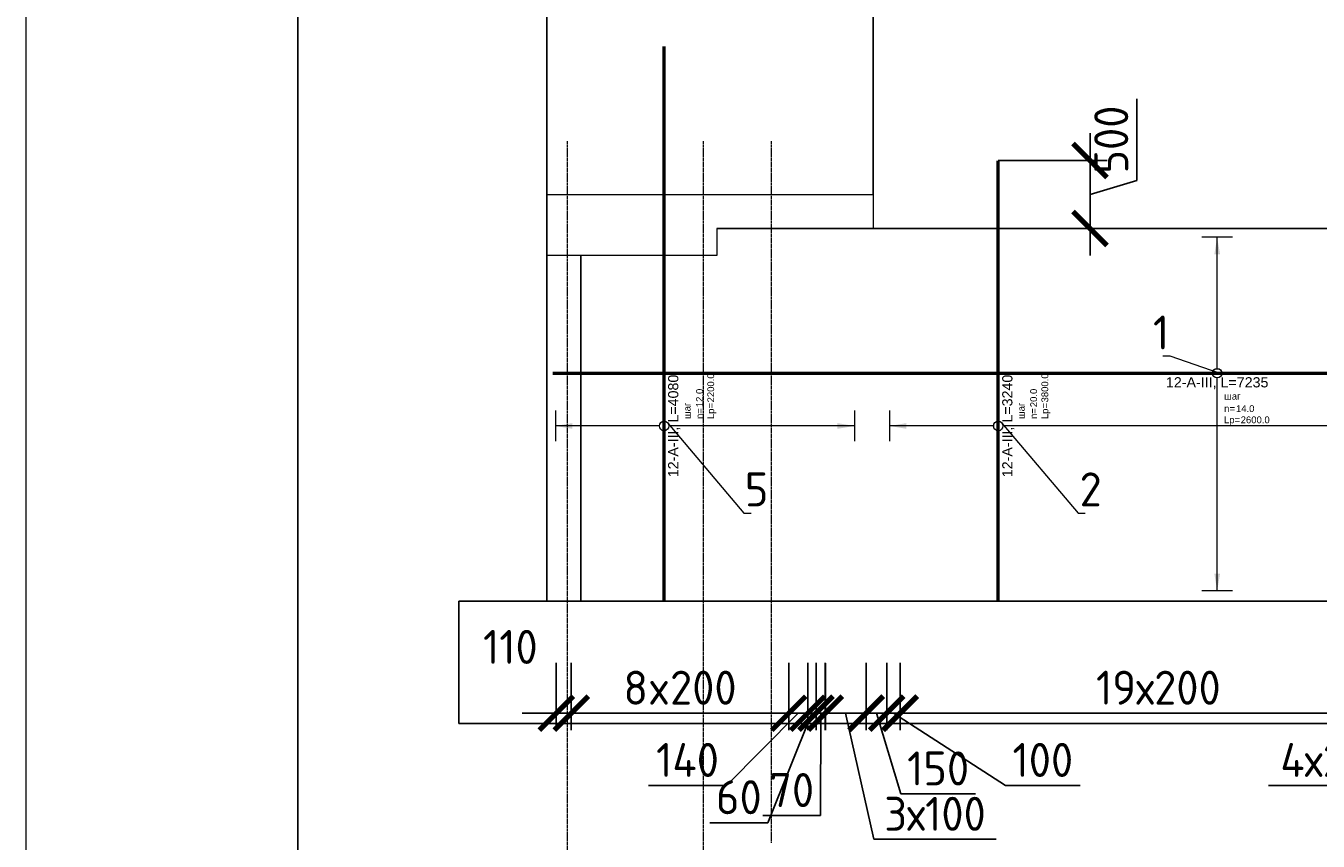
# Model space of a CAD drawing. Header units: millimetres. Extents: x 376598 to 1249954, y -318491 to -22134.
# Tile 136 of 256: x 577095 to 586600, y -120760 to -114765. Entities that reach past the tile are written whole.
import ezdxf
from ezdxf import colors
from ezdxf.entities.mleader import LeaderData, LeaderLine
from ezdxf.enums import TextEntityAlignment as Align
from ezdxf.math import Vec2, Vec3

# ---------------------------------------------------------------- set-up
doc = ezdxf.new("R2010")
doc.units = ezdxf.units.MM
doc.set_wipeout_variables(frame=1)
for name, pattern in [('______5', [1100, 800, -100, 100, -100]), ('________', [0]), ('осевая', [50.8, 31.75, -6.35, 6.35, -6.35])]:
    doc.linetypes.add(name, pattern=pattern)
for name, color, linetype, lineweight in [('Standard', 7, 'Continuous', 25), ('АрмСтер', 2, 'Continuous', 50), ('Оси', 40, '______5', 18), ('подоснова', 151, 'Continuous', 5), ('РАЗМЕРЫ', 1, 'Continuous', 9), ('ТОНКИЕ', 7, 'Continuous', 9)]:
    doc.layers.add(name, color=color, linetype=linetype, lineweight=lineweight)
doc.layers.add('АрмСтер_атрибуты', color=2, linetype='Continuous', lineweight=0, plot=False)
doc.layers.add('ТОЛСТЫЕ_ОСНОВНЫЕ', color=6, linetype='Continuous')
doc.styles.add('GOST-2.304_Type-B', font='GOST_Common.ttf')
doc.styles.get("Standard").update_dxf_attribs({"font": 'arial.ttf'})
doc.styles.add('Аннотативный', font='arial.ttf')
doc.dimstyles.new('СПДС', dxfattribs={"dimscale": 100, "dimtxt": 2.5, "dimasz": 2.5, "dimexe": 1.25, "dimexo": 0, "dimtad": 1, "dimdec": 0, "dimtxsty": 'GOST-2.304_Type-B', "dimblk": 'ARCHTICK', "dimcen": 2.5, "dimdle": 2, "dimadec": 0, "dimazin": 2, "dimtfac": 0.75, "dimtdec": 0, "dimtmove": 1, "dimatfit": 3, "dimfxl": 1, "dimtolj": 1, "dimarcsym": 1})

# ---------------------------------------------------------------- blocks, each defined once
blk = doc.blocks.new('*U2962')
at = {"layer": 'ТОЛСТЫЕ_ОСНОВНЫЕ', "color": 6}
blk.add_lwpolyline([(20, 5), (836, 5), (836, 589), (20, 589)], close=True, dxfattribs=at)
at = {"layer": 'ТОНКИЕ'}
blk.add_lwpolyline([(0, 0), (841, 0), (841, 594), (0, 594)], close=True, dxfattribs=at)
blk = doc.blocks.new('_ArchTick')
at = {"color": 0, "linetype": 'ByBlock', "const_width": 0.15}
blk.add_lwpolyline([(-0.5, -0.5), (0.5, 0.5)], dxfattribs=at)
blk = doc.blocks.new('*D98')
at = {"layer": 'DEFPOINTS', "color": 0, "lineweight": 0, "transparency": 16777216}
for p in [(580996.9, -119449.3), (581107, -119449.5, -720), (580996.9, -119819.1)]:
    blk.add_point(p, dxfattribs=at)
at = {"layer": 'РАЗМЕРЫ', "color": 0, "lineweight": -2, "transparency": 16777216}
for p, q in [((580996.9, -119449.3), (580996.9, -119944.1)), ((581107, -119449.5), (581107, -119944.1)), ((580996.9, -119819.1), (580746.9, -119819.1)), ((581107, -119819.1), (580996.9, -119819.1)), ((581107, -119819.1), (581357, -119819.1))]:
    blk.add_line(p, q, dxfattribs=at)
at = {"layer": 'РАЗМЕРЫ', "color": 0, "lineweight": -2, "transparency": 16777216, "xscale": 250, "yscale": 250, "zscale": 250}
blk.add_blockref('_ArchTick', (580996.9, -119819.1), dxfattribs=at)
at = {"layer": 'РАЗМЕРЫ', "color": 0, "lineweight": -2, "transparency": 16777216, "xscale": 250, "yscale": 250, "zscale": 250, "rotation": 180}
blk.add_blockref('_ArchTick', (581107, -119819.1), dxfattribs=at)
at = {"layer": 'РАЗМЕРЫ', "color": 0, "lineweight": 0, "transparency": 16777216, "insert": (580659.1, -119331.7), "char_height": 250, "attachment_point": 5, "style": 'GOST-2.304_Type-B'}
blk.add_mtext('\\A1;110', dxfattribs=at)
blk = doc.blocks.new('*U99')
at = {"layer": 'РАЗМЕРЫ'}
for p, q in [((112.5, 800), (-112.5, 800)), ((112.5, -1400), (-112.5, -1400))]:
    blk.add_line(p, q, dxfattribs=at)
at = {"layer": 'РАЗМЕРЫ', "ltscale": 15}
blk.add_line((0, -1400), (0, 800), dxfattribs=at)
at = {"layer": 'РАЗМЕРЫ'}
for points in [[(0, 800), (20.9, 674.8), (-20.9, 674.8)], [(0, -1400), (20.9, -1274.8), (-20.9, -1274.8)]]:
    blk.add_solid(points, dxfattribs=at)
at = {"layer": 'АрмСтер_атрибуты', "color": 215, "ltscale": 15, "style": 'Аннотативный'}
for s, p in [('шаг', (51.4, -194.2)), ('n=', (51.4, -285.1)), ('Lр=', (50.2, -367.8))]:
    blk.add_text(s, height=50, dxfattribs=at).set_placement(p)
at = {"layer": 'АрмСтер_атрибуты', "style": 'Аннотативный', "flags": 8}
blk.add_attdef('ПОЗ', (110, 29.6), '', height=75, dxfattribs=at)
at = {"layer": 'АрмСтер_атрибуты', "color": 215, "style": 'Аннотативный'}
for tag, p, flags in [('ШАГ', (190.9, -194.2), 10), ('КОЛ', (138, -285.1), 8), ('ШИРИНА', (172.9, -367.8), 8)]:
    blk.add_attdef(tag, p, '', height=50, dxfattribs=dict(at, flags=flags))
at = {"layer": 'АрмСтер_атрибуты', "flags": 9}
for tag, p in [('МАССА', (-2096, -410.5)), ('ОБОЗНАЧЕНИЕ', (-2096, -524.4))]:
    blk.add_attdef(tag, p, '', height=75, dxfattribs=at)
at = {"linetype": 'Continuous', "lineweight": 0}
blk.add_wipeout([(35, 0), (28.3, 20.6), (10.8, 33.3), (-10.8, 33.3), (-28.3, 20.6), (-35, 0), (-28.3, -20.6), (-10.8, -33.3), (10.8, -33.3), (28.3, -20.6)], dxfattribs=at)
at = {"color": 0, "linetype": 'ByBlock', "lineweight": -2, "ltscale": 100}
blk.add_line((-1290, 0), (2790, 0), dxfattribs=at)
at = {"layer": 'РАЗМЕРЫ'}
blk.add_circle((0, 0), 35, dxfattribs=at)
at = {"layer": 'АрмСтер_атрибуты', "style": 'Аннотативный', "flags": 8}
blk.add_attdef('НАИМЕНОВАНИЕ', text='', height=75, dxfattribs=at).set_placement((0, -29.3), align=Align.TOP_CENTER)
blk = doc.blocks.new('*U149')
at = {"layer": 'РАЗМЕРЫ'}
for p, q in [((112.5, 1000), (-112.5, 1000)), ((112.5, -1600), (-112.5, -1600))]:
    blk.add_line(p, q, dxfattribs=at)
at = {"layer": 'РАЗМЕРЫ', "ltscale": 15}
blk.add_line((0, -1600), (0, 1000), dxfattribs=at)
at = {"layer": 'РАЗМЕРЫ'}
for points in [[(0, 1000), (20.9, 874.8), (-20.9, 874.8)], [(0, -1600), (20.9, -1474.8), (-20.9, -1474.8)]]:
    blk.add_solid(points, dxfattribs=at)
at = {"layer": 'АрмСтер_атрибуты', "color": 215, "ltscale": 15, "style": 'Аннотативный'}
for s, p in [('шаг', (51.4, -194.2)), ('n=', (51.4, -285.1)), ('Lр=', (50.2, -367.8))]:
    blk.add_text(s, height=50, dxfattribs=at).set_placement(p)
at = {"layer": 'АрмСтер_атрибуты', "flags": 9}
for tag, p in [('МАССА', (1153.8, 4789.5)), ('ОБОЗНАЧЕНИЕ', (1153.8, 4675.6))]:
    blk.add_attdef(tag, p, '', height=75, dxfattribs=at)
at = {"layer": 'АрмСтер_атрибуты', "style": 'Аннотативный', "flags": 8}
blk.add_attdef('ПОЗ', (110, 29.6), '', height=75, dxfattribs=at)
at = {"layer": 'АрмСтер_атрибуты', "color": 215, "style": 'Аннотативный'}
for tag, p, flags in [('ШАГ', (190.9, -194.2), 10), ('КОЛ', (138, -285.1), 8), ('ШИРИНА', (172.9, -367.8), 8)]:
    blk.add_attdef(tag, p, '', height=50, dxfattribs=dict(at, flags=flags))
at = {"linetype": 'Continuous', "lineweight": 0}
blk.add_wipeout([(35, 0), (28.3, 20.6), (10.8, 33.3), (-10.8, 33.3), (-28.3, 20.6), (-35, 0), (-28.3, -20.6), (-10.8, -33.3), (10.8, -33.3), (28.3, -20.6)], dxfattribs=at)
at = {"color": 0, "linetype": 'ByBlock', "lineweight": -2, "ltscale": 100}
blk.add_line((-4885.2, 0), (2349.8, 0), dxfattribs=at)
at = {"layer": 'РАЗМЕРЫ'}
blk.add_circle((0, 0), 35, dxfattribs=at)
at = {"layer": 'АрмСтер_атрибуты', "style": 'Аннотативный', "flags": 8}
blk.add_attdef('НАИМЕНОВАНИЕ', text='', height=75, dxfattribs=at).set_placement((0, -29.3), align=Align.TOP_CENTER)
blk = doc.blocks.new('_None')
blk = doc.blocks.new('*D682')
at = {"layer": 'DEFPOINTS', "color": 0, "lineweight": 0, "transparency": 16777216}
for p in [(582846.7, -119449.5, -720), (582907, -119449.5, -720), (582846.7, -119819.1)]:
    blk.add_point(p, dxfattribs=at)
at = {"layer": 'РАЗМЕРЫ', "color": 0, "lineweight": -2, "transparency": 16777216}
for p, q in [((582846.7, -119449.5), (582846.7, -119944.1)), ((582907, -119449.5), (582907, -119944.1)), ((582876.8, -119819.1), (582552.1, -120624.5)), ((582846.7, -119819.1), (582596.7, -119819.1)), ((582907, -119819.1), (582846.7, -119819.1)), ((582907, -119819.1), (582846.7, -119819.1)), ((582907, -119819.1), (583157, -119819.1)), ((582552.1, -120624.5), (582127.1, -120624.5))]:
    blk.add_line(p, q, dxfattribs=at)
at = {"layer": 'РАЗМЕРЫ', "color": 0, "lineweight": -2, "transparency": 16777216, "xscale": 250, "yscale": 250, "zscale": 250}
blk.add_blockref('_ArchTick', (582846.7, -119819.1), dxfattribs=at)
at = {"layer": 'РАЗМЕРЫ', "color": 0, "lineweight": -2, "transparency": 16777216, "xscale": 250, "yscale": 250, "zscale": 250, "rotation": 180}
blk.add_blockref('_ArchTick', (582907, -119819.1), dxfattribs=at)
at = {"layer": 'РАЗМЕРЫ', "color": 0, "lineweight": 0, "transparency": 16777216, "insert": (582339.6, -120437), "char_height": 250, "attachment_point": 5, "style": 'GOST-2.304_Type-B'}
blk.add_mtext('\\A1;60', dxfattribs=at)
blk = doc.blocks.new('*D683')
at = {"layer": 'DEFPOINTS', "color": 0, "lineweight": 0, "transparency": 16777216}
for p in [(582707, -119449.5, -720), (581107, -119519.2), (581107, -119819.1)]:
    blk.add_point(p, dxfattribs=at)
at = {"layer": 'РАЗМЕРЫ', "color": 0, "lineweight": -2, "transparency": 16777216}
for p, q in [((582707, -119449.5), (582707, -119944.1)), ((581107, -119519.2), (581107, -119944.1)), ((582907, -119819.1), (580907, -119819.1))]:
    blk.add_line(p, q, dxfattribs=at)
at = {"layer": 'РАЗМЕРЫ', "color": 0, "lineweight": -2, "transparency": 16777216, "xscale": 250, "yscale": 250, "zscale": 250, "rotation": 180}
blk.add_blockref('_ArchTick', (581107, -119819.1), dxfattribs=at)
at = {"layer": 'РАЗМЕРЫ', "color": 0, "lineweight": -2, "transparency": 16777216, "xscale": 250, "yscale": 250, "zscale": 250}
blk.add_blockref('_ArchTick', (582707, -119819.1), dxfattribs=at)
at = {"layer": 'РАЗМЕРЫ', "color": 0, "lineweight": 0, "transparency": 16777216, "insert": (581907, -119631.6), "char_height": 250, "attachment_point": 5, "style": 'GOST-2.304_Type-B'}
blk.add_mtext('\\A1;8x200', dxfattribs=at)
blk = doc.blocks.new('*D686')
at = {"layer": 'DEFPOINTS', "color": 0, "lineweight": 0, "transparency": 16777216}
for p in [(582707, -119449.5, -720), (582846.7, -119661.2), (582846.7, -119819.1)]:
    blk.add_point(p, dxfattribs=at)
at = {"layer": 'РАЗМЕРЫ', "color": 0, "lineweight": -2, "transparency": 16777216}
for p, q in [((582707, -119449.5), (582707, -119944.1)), ((582846.7, -119661.2), (582846.7, -119944.1)), ((582776.8, -119819.1), (582249.6, -120350.4)), ((582507, -119819.1), (583046.7, -119819.1)), ((582249.6, -120350.4), (581674.6, -120350.4))]:
    blk.add_line(p, q, dxfattribs=at)
at = {"layer": 'РАЗМЕРЫ', "color": 0, "lineweight": -2, "transparency": 16777216, "xscale": 250, "yscale": 250, "zscale": 250, "rotation": 180}
blk.add_blockref('_ArchTick', (582707, -119819.1), dxfattribs=at)
at = {"layer": 'РАЗМЕРЫ', "color": 0, "lineweight": -2, "transparency": 16777216, "xscale": 250, "yscale": 250, "zscale": 250}
blk.add_blockref('_ArchTick', (582846.7, -119819.1), dxfattribs=at)
at = {"layer": 'РАЗМЕРЫ', "color": 0, "lineweight": 0, "transparency": 16777216, "insert": (581962.1, -120162.9), "char_height": 250, "attachment_point": 5, "style": 'GOST-2.304_Type-B'}
blk.add_mtext('\\A1;140', dxfattribs=at)
blk = doc.blocks.new('*D687')
at = {"layer": 'DEFPOINTS', "color": 0, "lineweight": 0, "transparency": 16777216}
for p in [(582907, -119449.5, -720), (582976.7, -119450.3), (582976.7, -119819.1)]:
    blk.add_point(p, dxfattribs=at)
at = {"layer": 'РАЗМЕРЫ', "color": 0, "lineweight": -2, "transparency": 16777216}
for p, q in [((582907, -119449.5), (582907, -119944.1)), ((582976.7, -119450.3), (582976.7, -119944.1)), ((582907, -119819.1), (582657, -119819.1)), ((582907, -119819.1), (582976.7, -119819.1)), ((582907, -119819.1), (582976.7, -119819.1)), ((582941.8, -119819.1), (582939.9, -120571.8)), ((582976.7, -119819.1), (583226.7, -119819.1)), ((582939.9, -120571.8), (582516.1, -120571.8))]:
    blk.add_line(p, q, dxfattribs=at)
at = {"layer": 'РАЗМЕРЫ', "color": 0, "lineweight": -2, "transparency": 16777216, "xscale": 250, "yscale": 250, "zscale": 250}
blk.add_blockref('_ArchTick', (582907, -119819.1), dxfattribs=at)
at = {"layer": 'РАЗМЕРЫ', "color": 0, "lineweight": -2, "transparency": 16777216, "xscale": 250, "yscale": 250, "zscale": 250, "rotation": 180}
blk.add_blockref('_ArchTick', (582976.7, -119819.1), dxfattribs=at)
at = {"layer": 'РАЗМЕРЫ', "color": 0, "lineweight": 0, "transparency": 16777216, "insert": (582728, -120384.3), "char_height": 250, "attachment_point": 5, "style": 'GOST-2.304_Type-B'}
blk.add_mtext('\\A1;70', dxfattribs=at)
blk = doc.blocks.new('*D688')
at = {"layer": 'DEFPOINTS', "color": 0, "lineweight": 0, "transparency": 16777216}
for p in [(582974.8, -119449.5), (583274.8, -119449.5), (583274.8, -119819.1)]:
    blk.add_point(p, dxfattribs=at)
at = {"layer": 'РАЗМЕРЫ', "color": 0, "lineweight": -2, "transparency": 16777216}
for p, q in [((582974.8, -119449.5), (582974.8, -119944.1)), ((583274.8, -119449.5), (583274.8, -119944.1)), ((582774.8, -119819.1), (583474.8, -119819.1)), ((583124.8, -119819.1), (583332.3, -120746.4)), ((583332.3, -120746.4), (584232.3, -120746.4))]:
    blk.add_line(p, q, dxfattribs=at)
at = {"layer": 'РАЗМЕРЫ', "color": 0, "lineweight": -2, "transparency": 16777216, "xscale": 250, "yscale": 250, "zscale": 250, "rotation": 180}
blk.add_blockref('_ArchTick', (582974.8, -119819.1), dxfattribs=at)
at = {"layer": 'РАЗМЕРЫ', "color": 0, "lineweight": -2, "transparency": 16777216, "xscale": 250, "yscale": 250, "zscale": 250}
blk.add_blockref('_ArchTick', (583274.8, -119819.1), dxfattribs=at)
at = {"layer": 'РАЗМЕРЫ', "color": 0, "lineweight": 0, "transparency": 16777216, "insert": (583782.3, -120558.9), "char_height": 250, "attachment_point": 5, "style": 'GOST-2.304_Type-B'}
blk.add_mtext('\\A1;3х100', dxfattribs=at)
blk = doc.blocks.new('*D664')
at = {"layer": 'DEFPOINTS', "color": 0, "lineweight": 0, "transparency": 16777216}
for p in [(583276.8, -119449.5), (583427, -119449.5, -720), (583427, -119819.1)]:
    blk.add_point(p, dxfattribs=at)
at = {"layer": 'РАЗМЕРЫ', "color": 0, "lineweight": -2, "transparency": 16777216}
for p, q in [((583276.8, -119449.5), (583276.8, -119944.1)), ((583427, -119449.5), (583427, -119944.1)), ((583076.8, -119819.1), (583627, -119819.1)), ((583351.9, -119819.1), (583530, -120412.9)), ((583530, -120412.9), (584080, -120412.9))]:
    blk.add_line(p, q, dxfattribs=at)
at = {"layer": 'РАЗМЕРЫ', "color": 0, "lineweight": -2, "transparency": 16777216, "xscale": 250, "yscale": 250, "zscale": 250, "rotation": 180}
blk.add_blockref('_ArchTick', (583276.8, -119819.1), dxfattribs=at)
at = {"layer": 'РАЗМЕРЫ', "color": 0, "lineweight": -2, "transparency": 16777216, "xscale": 250, "yscale": 250, "zscale": 250}
blk.add_blockref('_ArchTick', (583427, -119819.1), dxfattribs=at)
at = {"layer": 'РАЗМЕРЫ', "color": 0, "lineweight": 0, "transparency": 16777216, "insert": (583805, -120225.4), "char_height": 250, "attachment_point": 5, "style": 'GOST-2.304_Type-B'}
blk.add_mtext('\\A1;150', dxfattribs=at)
blk = doc.blocks.new('*D665')
at = {"layer": 'DEFPOINTS', "color": 0, "lineweight": 0, "transparency": 16777216}
for p in [(583427, -119449.5, -720), (583527, -119449.5, -720), (583527, -119819.1)]:
    blk.add_point(p, dxfattribs=at)
at = {"layer": 'РАЗМЕРЫ', "color": 0, "lineweight": -2, "transparency": 16777216}
for p, q in [((583427, -119449.5), (583427, -119944.1)), ((583527, -119449.5), (583527, -119944.1)), ((583427, -119819.1), (583177, -119819.1)), ((583427, -119819.1), (583527, -119819.1)), ((583427, -119819.1), (583527, -119819.1)), ((583477, -119819.1), (584300.2, -120350.4)), ((583527, -119819.1), (583777, -119819.1)), ((584300.2, -120350.4), (584850.2, -120350.4))]:
    blk.add_line(p, q, dxfattribs=at)
at = {"layer": 'РАЗМЕРЫ', "color": 0, "lineweight": -2, "transparency": 16777216, "xscale": 250, "yscale": 250, "zscale": 250}
blk.add_blockref('_ArchTick', (583427, -119819.1), dxfattribs=at)
at = {"layer": 'РАЗМЕРЫ', "color": 0, "lineweight": -2, "transparency": 16777216, "xscale": 250, "yscale": 250, "zscale": 250, "rotation": 180}
blk.add_blockref('_ArchTick', (583527, -119819.1), dxfattribs=at)
at = {"layer": 'РАЗМЕРЫ', "color": 0, "lineweight": 0, "transparency": 16777216, "insert": (584575.2, -120162.9), "char_height": 250, "attachment_point": 5, "style": 'GOST-2.304_Type-B'}
blk.add_mtext('\\A1;100', dxfattribs=at)
blk = doc.blocks.new('*D689')
at = {"layer": 'DEFPOINTS', "color": 0, "lineweight": 0, "transparency": 16777216}
for p in [(583525, -119449.5, -720), (587324.8, -119449.5), (587324.8, -119819.1)]:
    blk.add_point(p, dxfattribs=at)
at = {"layer": 'РАЗМЕРЫ', "color": 0, "lineweight": -2, "transparency": 16777216}
for p, q in [((583525, -119449.5), (583525, -119944.1)), ((587324.8, -119449.5), (587324.8, -119944.1)), ((583325, -119819.1), (587524.8, -119819.1))]:
    blk.add_line(p, q, dxfattribs=at)
at = {"layer": 'РАЗМЕРЫ', "color": 0, "lineweight": -2, "transparency": 16777216, "xscale": 250, "yscale": 250, "zscale": 250, "rotation": 180}
blk.add_blockref('_ArchTick', (583525, -119819.1), dxfattribs=at)
at = {"layer": 'РАЗМЕРЫ', "color": 0, "lineweight": -2, "transparency": 16777216, "xscale": 250, "yscale": 250, "zscale": 250}
blk.add_blockref('_ArchTick', (587324.8, -119819.1), dxfattribs=at)
at = {"layer": 'РАЗМЕРЫ', "color": 0, "lineweight": 0, "transparency": 16777216, "insert": (585424.9, -119631.6), "char_height": 250, "attachment_point": 5, "style": 'GOST-2.304_Type-B'}
blk.add_mtext('\\A1;19х200', dxfattribs=at)
blk = doc.blocks.new('*D690')
at = {"layer": 'DEFPOINTS', "color": 0, "lineweight": 0, "transparency": 16777216}
for p in [(587324.8, -119449.5), (588124.8, -119449.5), (588124.8, -119819.1)]:
    blk.add_point(p, dxfattribs=at)
at = {"layer": 'РАЗМЕРЫ', "color": 0, "lineweight": -2, "transparency": 16777216}
for p, q in [((587324.8, -119449.5), (587324.8, -119944.1)), ((588124.8, -119449.5), (588124.8, -119944.1)), ((587124.8, -119819.1), (588324.8, -119819.1)), ((587724.8, -119819.1), (587209.9, -120350.4)), ((587209.9, -120350.4), (586234.9, -120350.4))]:
    blk.add_line(p, q, dxfattribs=at)
at = {"layer": 'РАЗМЕРЫ', "color": 0, "lineweight": -2, "transparency": 16777216, "xscale": 250, "yscale": 250, "zscale": 250, "rotation": 180}
blk.add_blockref('_ArchTick', (587324.8, -119819.1), dxfattribs=at)
at = {"layer": 'РАЗМЕРЫ', "color": 0, "lineweight": -2, "transparency": 16777216, "xscale": 250, "yscale": 250, "zscale": 250}
blk.add_blockref('_ArchTick', (588124.8, -119819.1), dxfattribs=at)
at = {"layer": 'РАЗМЕРЫ', "color": 0, "lineweight": 0, "transparency": 16777216, "insert": (586722.4, -120162.9), "char_height": 250, "attachment_point": 5, "style": 'GOST-2.304_Type-B'}
blk.add_mtext('\\A1;4х200', dxfattribs=at)
blk = doc.blocks.new('*U695')
at = {"layer": 'РАЗМЕРЫ'}
for p, q in [((112.5, 800), (-112.5, 800)), ((112.5, -3000), (-112.5, -3000))]:
    blk.add_line(p, q, dxfattribs=at)
at = {"layer": 'РАЗМЕРЫ', "ltscale": 15}
blk.add_line((0, -3000), (0, 800), dxfattribs=at)
at = {"layer": 'РАЗМЕРЫ'}
for points in [[(0, 800), (20.9, 674.8), (-20.9, 674.8)], [(0, -3000), (20.9, -2874.8), (-20.9, -2874.8)]]:
    blk.add_solid(points, dxfattribs=at)
at = {"layer": 'АрмСтер_атрибуты', "color": 215, "ltscale": 15, "style": 'Аннотативный'}
for s, p in [('шаг', (51.4, -194.2)), ('n=', (51.4, -285.1)), ('Lр=', (50.2, -367.8))]:
    blk.add_text(s, height=50, dxfattribs=at).set_placement(p)
at = {"layer": 'АрмСтер_атрибуты', "style": 'Аннотативный', "flags": 8}
blk.add_attdef('ПОЗ', (110, 29.6), '', height=75, dxfattribs=at)
at = {"layer": 'АрмСтер_атрибуты', "color": 215, "style": 'Аннотативный'}
for tag, p, flags in [('ШАГ', (190.9, -194.2), 10), ('КОЛ', (138, -285.1), 8), ('ШИРИНА', (172.9, -367.8), 8)]:
    blk.add_attdef(tag, p, '', height=50, dxfattribs=dict(at, flags=flags))
at = {"layer": 'АрмСтер_атрибуты', "flags": 9}
for tag, p in [('МАССА', (-2096, -410.5)), ('ОБОЗНАЧЕНИЕ', (-2096, -524.4))]:
    blk.add_attdef(tag, p, '', height=75, dxfattribs=at)
at = {"linetype": 'Continuous', "lineweight": 0}
blk.add_wipeout([(35, 0), (28.3, 20.6), (10.8, 33.3), (-10.8, 33.3), (-28.3, 20.6), (-35, 0), (-28.3, -20.6), (-10.8, -33.3), (10.8, -33.3), (28.3, -20.6)], dxfattribs=at)
at = {"color": 0, "linetype": 'ByBlock', "lineweight": -2, "ltscale": 100}
blk.add_line((-1290, 0), (1950, 0), dxfattribs=at)
at = {"layer": 'РАЗМЕРЫ'}
blk.add_circle((0, 0), 35, dxfattribs=at)
at = {"layer": 'АрмСтер_атрибуты', "style": 'Аннотативный', "flags": 8}
blk.add_attdef('НАИМЕНОВАНИЕ', text='', height=75, dxfattribs=at).set_placement((0, -29.3), align=Align.TOP_CENTER)
blk = doc.blocks.new('*D696')
at = {"layer": 'DEFPOINTS', "color": 0, "lineweight": 0, "transparency": 16777216}
for p in [(584247.1, -115754.8, -360), (584922.2, -115754.8), (584946.7, -116254.8)]:
    blk.add_point(p, dxfattribs=at)
at = {"layer": 'РАЗМЕРЫ', "color": 0, "lineweight": -2, "transparency": 16777216}
for p, q in [((585265.9, -115901.7), (585265.9, -115301.7)), ((584922.2, -116454.8), (584922.2, -115554.8)), ((584247.1, -115754.8), (585047.2, -115754.8)), ((584922.2, -116004.8), (585265.9, -115901.7)), ((584946.7, -116254.8), (584797.2, -116254.8))]:
    blk.add_line(p, q, dxfattribs=at)
at = {"layer": 'РАЗМЕРЫ', "color": 0, "lineweight": -2, "transparency": 16777216, "xscale": 250, "yscale": 250, "zscale": 250}
for p, rotation in [((584922.2, -115754.8), 90), ((584922.2, -116254.8), 270)]:
    blk.add_blockref('_ArchTick', p, dxfattribs=dict(at, rotation=rotation))
at = {"layer": 'РАЗМЕРЫ', "color": 0, "lineweight": 0, "transparency": 16777216, "insert": (585078.4, -115601.7), "char_height": 250, "attachment_point": 5, "rotation": 90, "style": 'GOST-2.304_Type-B'}
blk.add_mtext('\\A1;500', dxfattribs=at)
blk = doc.blocks.new('*D1244')
at = {"layer": 'DEFPOINTS', "color": 0, "lineweight": 0, "transparency": 16777216}
for p in [(583326.9, -113775.7), (583326.9, -116004.8), (580926.9, -116129.8)]:
    blk.add_point(p, dxfattribs=at)
at = {"layer": 'РАЗМЕРЫ', "color": 0, "lineweight": -2, "transparency": 16777216}
for p, q in [((580926.9, -116129.8), (580926.9, -113650.7)), ((583326.9, -116004.8), (583326.9, -113650.7)), ((580726.9, -113775.7), (583526.9, -113775.7))]:
    blk.add_line(p, q, dxfattribs=at)
at = {"layer": 'РАЗМЕРЫ', "color": 0, "lineweight": -2, "transparency": 16777216, "xscale": 250, "yscale": 250, "zscale": 250, "rotation": 180}
blk.add_blockref('_ArchTick', (580926.9, -113775.7), dxfattribs=at)
at = {"layer": 'РАЗМЕРЫ', "color": 0, "lineweight": -2, "transparency": 16777216, "xscale": 250, "yscale": 250, "zscale": 250}
blk.add_blockref('_ArchTick', (583326.9, -113775.7), dxfattribs=at)
at = {"layer": 'РАЗМЕРЫ', "color": 0, "lineweight": 0, "transparency": 16777216, "insert": (582126.9, -113588.2), "char_height": 250, "attachment_point": 5, "style": 'GOST-2.304_Type-B'}
blk.add_mtext('\\A1;2400', dxfattribs=at)
blk = doc.blocks.new('*D1245')
at = {"layer": 'DEFPOINTS', "color": 0, "lineweight": 0, "transparency": 16777216}
for p in [(587276.9, -113775.7), (583326.9, -116004.8), (587276.9, -116004.8)]:
    blk.add_point(p, dxfattribs=at)
at = {"layer": 'РАЗМЕРЫ', "color": 0, "lineweight": -2, "transparency": 16777216}
for p, q in [((583326.9, -116004.8), (583326.9, -113650.7)), ((587276.9, -116004.8), (587276.9, -113650.7)), ((583126.9, -113775.7), (587476.9, -113775.7))]:
    blk.add_line(p, q, dxfattribs=at)
at = {"layer": 'РАЗМЕРЫ', "color": 0, "lineweight": -2, "transparency": 16777216, "xscale": 250, "yscale": 250, "zscale": 250, "rotation": 180}
blk.add_blockref('_ArchTick', (583326.9, -113775.7), dxfattribs=at)
at = {"layer": 'РАЗМЕРЫ', "color": 0, "lineweight": -2, "transparency": 16777216, "xscale": 250, "yscale": 250, "zscale": 250}
blk.add_blockref('_ArchTick', (587276.9, -113775.7), dxfattribs=at)
at = {"layer": 'РАЗМЕРЫ', "color": 0, "lineweight": 0, "transparency": 16777216, "insert": (585301.9, -113588.2), "char_height": 250, "attachment_point": 5, "style": 'GOST-2.304_Type-B'}
blk.add_mtext('\\A1;3950', dxfattribs=at)

msp = doc.modelspace()

# ---------------------------------------------------------------- linework, layer by layer
at = {"color": 9, "lineweight": 0, "true_color": 0xc7c8ca}
for p, q in [((580926.9, -116254.8), (580926.9, -116004.8)), ((583326.9, -116004.8), (583326.9, -116254.8))]:
    msp.add_line(p, q, dxfattribs=at)
at = {"color": 7, "linetype": 'Continuous', "lineweight": 25, "transparency": 33554687}
for p, q in [((580280.2, -118994.8), (580280.2, -119894.8)), ((603326.9, -118994.8), (580280.2, -118994.8)), ((591826.9, -118994.8), (582726.9, -118994.8)), ((603326.9, -119894.8), (580280.2, -119894.8))]:
    msp.add_line(p, q, dxfattribs=at)
at = {"layer": 'Standard', "color": 7, "linetype": 'Continuous', "lineweight": 25, "transparency": 33554687}
msp.add_line((580926.9, -116004.8), (580926.9, -118994.8), dxfattribs=at)
at = {"layer": 'Standard', "color": 7, "linetype": '________', "lineweight": 25, "transparency": 33554687}
for p, q in [((592876.9, -116254.8), (582176.9, -116254.8)), ((581176.9, -118994.8), (581176.9, -116454.8))]:
    msp.add_line(p, q, dxfattribs=at)
at = {"layer": 'Оси', "color": 16, "linetype": 'осевая', "lineweight": 0, "ltscale": 0.5, "transparency": 33554687}
for p, q in [((581076.9, -115614.2), (581076.9, -121438.9)), ((582076.9, -115614.2), (582076.9, -121438.9)), ((582576.9, -115614.2), (582576.9, -120773.5))]:
    msp.add_line(p, q, dxfattribs=at)

# ---------------------------------------------------------------- block references
at = {"xscale": 100, "yscale": 100, "zscale": 100}
msp.add_blockref('*U2962', (577095.4, -168789.7, 3100), dxfattribs=at)

# ---------------------------------------------------------------- dimensions: what is measured, and where the dimension line sits
at = {"layer": 'РАЗМЕРЫ', "color": 1, "lineweight": 0}
for base, p1, p2, picture, middle in [((580996.9, -119819.1), (581107, -119449.5, -720), (580996.9, -119449.3), '*D98', (580659.1, -119519.2)), ((582846.7, -119819.1), (582707, -119449.5, -720), (582846.7, -119661.2), '*D686', (582187.1, -120350.4)), ((582846.7, -119819.1), (582907, -119449.5, -720), (582846.7, -119449.5, -720), '*D682', (582489.6, -120624.5)), ((582976.7, -119819.1), (582907, -119449.5, -720), (582976.7, -119450.3), '*D687', (582877.4, -120571.8)), ((583527, -119819.1), (583427, -119449.5, -720), (583527, -119449.5, -720), '*D665', (584362.7, -120350.4))]:
    dim = msp.add_linear_dim(base=base, p1=p1, p2=p2, dimstyle='СПДС', dxfattribs=at)
    dim.commit()
    dim.dimension.update_dxf_attribs({"geometry": picture, "text_midpoint": middle, "dimtype": 160})
for base, p1, p2, text, picture, middle in [((581107, -119819.1), (582707, -119449.5, -720), (581107, -119519.2), '8x200', '*D683', (581907, -119631.6)), ((587324.8, -119819.1), (583525, -119449.5, -720), (587324.8, -119449.5), '19х200', '*D689', (585424.9, -119631.6))]:
    dim = msp.add_linear_dim(base=base, p1=p1, p2=p2, text=text, dimstyle='СПДС', dxfattribs=at)
    dim.commit()
    dim.dimension.update_dxf_attribs({"geometry": picture, "text_midpoint": middle})
for base, p1, p2, text, picture, middle in [((583274.8, -119819.1), (582974.8, -119449.5), (583274.8, -119449.5), '3х100', '*D688', (583394.8, -120746.4)), ((588124.8, -119819.1), (587324.8, -119449.5), (588124.8, -119449.5), '4х200', '*D690', (587147.4, -120350.4))]:
    dim = msp.add_linear_dim(base=base, p1=p1, p2=p2, text=text, dimstyle='СПДС', dxfattribs=at)
    dim.commit()
    dim.dimension.update_dxf_attribs({"geometry": picture, "text_midpoint": middle, "dimtype": 160})
dim = msp.add_linear_dim(base=(583427, -119819.1), p1=(583276.8, -119449.5), p2=(583427, -119449.5, -720), dimstyle='СПДС', dxfattribs=at)
dim.commit()
dim.dimension.update_dxf_attribs({"geometry": '*D664', "text_midpoint": (583592.5, -120225.4)})

# ---------------------------------------------------------------- next in the draw order: block references
at = {"layer": 'АрмСтер', "ltscale": 15}
ref = msp.add_blockref('*U99', (581790, -117707.2, -360), dxfattribs=dict(at, rotation=90))
ref.add_attrib('НАИМЕНОВАНИЕ', '12-A-III, L=4080', dxfattribs={"layer": 'АрмСтер_атрибуты', "height": 75, "rotation": 90, "style": 'Аннотативный', "flags": 8}).set_placement((581819.3, -117707.2, -360), align=Align.TOP_CENTER)
ref.add_attrib('КОЛ', '12.0', (582075.1, -117569.2, -360), dxfattribs={"layer": 'АрмСтер_атрибуты', "color": 215, "height": 50, "rotation": 90, "style": 'Аннотативный', "flags": 8})
ref.add_attrib('ШИРИНА', '2200.0', (582157.8, -117534.3, -360), dxfattribs={"layer": 'АрмСтер_атрибуты', "color": 215, "height": 50, "rotation": 90, "style": 'Аннотативный', "flags": 8})

# ---------------------------------------------------------------- next in the draw order: linework, layer by layer
at = {"color": 9, "lineweight": 0, "true_color": 0xc7c8ca}
msp.add_line((580926.9, -116004.8), (583326.9, -116004.8), dxfattribs=at)

# ---------------------------------------------------------------- next in the draw order: block references
at = {"layer": 'АрмСтер', "ltscale": 15}
ref = msp.add_blockref('*U149', (585857.4, -117319.4, -720), dxfattribs=at)
ref.add_attrib('НАИМЕНОВАНИЕ', '12-A-III, L=7235', dxfattribs={"layer": 'АрмСтер_атрибуты', "height": 75, "style": 'Аннотативный', "flags": 8}).set_placement((585857.4, -117348.7, -720), align=Align.TOP_CENTER)
ref.add_attrib('КОЛ', '14.0', (585995.5, -117604.5, -720), dxfattribs={"layer": 'АрмСтер_атрибуты', "color": 215, "height": 50, "style": 'Аннотативный', "flags": 8})
ref.add_attrib('ШИРИНА', '2600.0', (586030.3, -117687.2, -720), dxfattribs={"layer": 'АрмСтер_атрибуты', "color": 215, "height": 50, "style": 'Аннотативный', "flags": 8})

# ---------------------------------------------------------------- next in the draw order: linework, layer by layer
at = {"layer": 'РАЗМЕРЫ', "color": 4}
for p, q in [((582176.9, -116254.8), (582176.9, -116454.8)), ((582176.9, -116454.8), (580926.9, -116454.8))]:
    msp.add_line(p, q, dxfattribs=at)

# ---------------------------------------------------------------- next in the draw order: leaders
at = {"layer": 'подоснова'}
ml = msp.add_multileader_mtext('Standard', dxfattribs=at)
ml.set_content('1', color=256, style='GOST-2.304_Type-B')
ml.set_leader_properties(color=256, linetype='ByLayer', lineweight=15)
ml.set_arrow_properties(name='NONE')
ml.build(insert=Vec2(0, 0))
ml.multileader.update_dxf_attribs({"text_left_attachment_type": 6, "text_right_attachment_type": 6, "dogleg_length": 10, "arrow_head_size": 18})
ctx = ml.context
ctx.base_point, ctx.char_height, ctx.arrow_head_size, ctx.landing_gap_size, ctx.plane_origin = Vec3(585387.1, -117195.1), 250, 18, 20, Vec3(584392.6, -115432)
ctx.left_attachment, ctx.right_attachment, ctx.text_align_type = 6, 6, 1
notes = []
notes.append((ctx, [(1, (1, 1, 0), (585512.1, -117195.1), (-1, 0), 10, [(0, [(585872.9, -117319.4)], 0, [])])]))
ctx.mtext.insert, ctx.mtext.width, ctx.mtext.alignment, ctx.mtext.flow_direction = Vec3(585444.6, -116895.1), 22.898, 2, 5
ml = msp.add_multileader_mtext('Standard', dxfattribs=at)
ml.set_content('5', color=256, style='GOST-2.304_Type-B')
ml.set_leader_properties(color=256, linetype='ByLayer', lineweight=15)
ml.set_arrow_properties(name='NONE')
ml.build(insert=Vec2(0, 0))
ml.multileader.update_dxf_attribs({"text_left_attachment_type": 6, "text_right_attachment_type": 6, "dogleg_length": 10, "arrow_head_size": 18})
ctx = ml.context
ctx.base_point, ctx.char_height, ctx.arrow_head_size, ctx.landing_gap_size, ctx.plane_origin = Vec3(582387.3, -118348.7, -360), 250, 18, 20, Vec3(581392.8, -116585.7, -360)
ctx.left_attachment, ctx.right_attachment, ctx.text_align_type = 6, 6, 1
notes.append((ctx, [(0, (1, 1, 0), (582377.3, -118348.7, -360), (1, 0), 10, [(0, [(581816.9, -117687.7, -360)], 0, [])])]))
ctx.mtext.insert, ctx.mtext.width, ctx.mtext.alignment, ctx.mtext.flow_direction = Vec3(582469.8, -118048.7, -360), 22.898, 2, 5
for ctx, leaders in notes:
    for number, flags, end, landing, length, lines in leaders:
        leader = LeaderData()
        leader.index, (leader.has_last_leader_line, leader.has_dogleg_vector, leader.attachment_direction) = number, flags
        leader.last_leader_point, leader.dogleg_vector, leader.dogleg_length = Vec3(end), Vec3(landing), length
        for number, points, colour, breaks in lines:
            line = LeaderLine()
            line.index, line.vertices, line.color, line.breaks = number, Vec3.list(points), colors.encode_raw_color(colour), breaks
            leader.lines.append(line)
        ctx.leaders.append(leader)

# ---------------------------------------------------------------- next in the draw order: block references
at = {"layer": 'АрмСтер', "ltscale": 15}
ref = msp.add_blockref('*U695', (584247.1, -117707.2, -360), dxfattribs=dict(at, rotation=90))
ref.add_attrib('НАИМЕНОВАНИЕ', '12-A-III, L=3240', dxfattribs={"layer": 'АрмСтер_атрибуты', "height": 75, "rotation": 90, "style": 'Аннотативный', "flags": 8}).set_placement((584276.5, -117707.2, -360), align=Align.TOP_CENTER)
ref.add_attrib('КОЛ', '20.0', (584532.3, -117569.2, -360), dxfattribs={"layer": 'АрмСтер_атрибуты', "color": 215, "height": 50, "rotation": 90, "style": 'Аннотативный', "flags": 8})
ref.add_attrib('ШИРИНА', '3800.0', (584614.9, -117534.3, -360), dxfattribs={"layer": 'АрмСтер_атрибуты', "color": 215, "height": 50, "rotation": 90, "style": 'Аннотативный', "flags": 8})

# ---------------------------------------------------------------- next in the draw order: dimensions: what is measured, and where the dimension line sits
at = {"layer": 'РАЗМЕРЫ', "color": 4, "lineweight": 0}
for base, p1, p2, picture, middle in [((583326.9, -113775.7), (580926.9, -116129.8), (583326.9, -116004.8), '*D1244', (582126.9, -113588.2)), ((587276.9, -113775.7), (583326.9, -116004.8), (587276.9, -116004.8), '*D1245', (585301.9, -113588.2))]:
    dim = msp.add_linear_dim(base=base, p1=p1, p2=p2, dimstyle='СПДС', dxfattribs=at)
    dim.commit()
    dim.dimension.update_dxf_attribs({"geometry": picture, "text_midpoint": middle})
at = {"layer": 'РАЗМЕРЫ', "color": 1, "lineweight": 0}
dim = msp.add_linear_dim(base=(584922.2, -115754.8), p1=(584946.7, -116254.8), p2=(584247.1, -115754.8, -360), angle=90, dimstyle='СПДС', dxfattribs=at)
dim.commit()
dim.dimension.update_dxf_attribs({"geometry": '*D696', "text_midpoint": (585078.4, -115839.2)})

# ---------------------------------------------------------------- next in the draw order: leaders
at = {"layer": 'подоснова'}
ml = msp.add_multileader_mtext('Standard', dxfattribs=at)
ml.set_content('2', color=256, style='GOST-2.304_Type-B')
ml.set_leader_properties(color=256, linetype='ByLayer', lineweight=15)
ml.set_arrow_properties(name='NONE')
ml.build(insert=Vec2(0, 0))
ml.multileader.update_dxf_attribs({"text_left_attachment_type": 6, "text_right_attachment_type": 6, "dogleg_length": 10, "arrow_head_size": 18})
ctx = ml.context
ctx.base_point, ctx.char_height, ctx.arrow_head_size, ctx.landing_gap_size, ctx.plane_origin = Vec3(584844.4, -118348.7, -360), 250, 18, 20, Vec3(583849.9, -116585.7, -360)
ctx.left_attachment, ctx.right_attachment, ctx.text_align_type = 6, 6, 1
notes = []
notes.append((ctx, [(0, (1, 1, 0), (584834.4, -118348.7, -360), (1, 0), 10, [(0, [(584274, -117687.7, -360)], 0, [])])]))
ctx.mtext.insert, ctx.mtext.width, ctx.mtext.alignment, ctx.mtext.flow_direction = Vec3(584926.9, -118048.7, -360), 22.898, 2, 5
for ctx, leaders in notes:
    for number, flags, end, landing, length, lines in leaders:
        leader = LeaderData()
        leader.index, (leader.has_last_leader_line, leader.has_dogleg_vector, leader.attachment_direction) = number, flags
        leader.last_leader_point, leader.dogleg_vector, leader.dogleg_length = Vec3(end), Vec3(landing), length
        for number, points, colour, breaks in lines:
            line = LeaderLine()
            line.index, line.vertices, line.color, line.breaks = number, Vec3.list(points), colors.encode_raw_color(colour), breaks
            leader.lines.append(line)
        ctx.leaders.append(leader)

doc.saveas('drawing.dxf')
